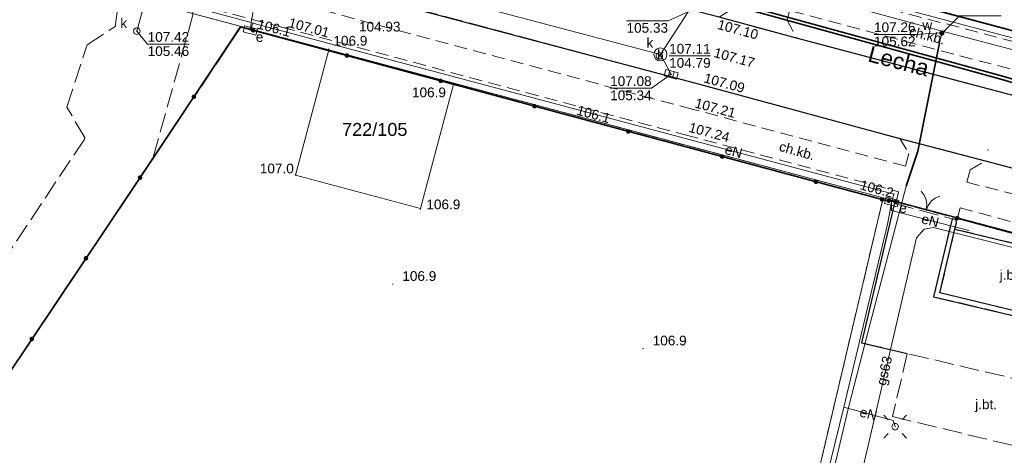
# Model space of a CAD drawing. Extents: x 6447898 to 6448503, y 5806748 to 5807122.
# Tile 42 of 50: x 6448358 to 6448434, y 5806906 to 5806939. Entities that reach past the tile are written whole.
import ezdxf
from ezdxf.enums import TextEntityAlignment as Align

# ---------------------------------------------------------------- set-up
doc = ezdxf.new("R2010")
doc.units = 0
doc.header["$PDSIZE"] = 0.75
for name, pattern in [('PRZER1-1', [2, 1, -1]), ('PRZER2-1', [3, 2, -1]), ('PRZER3-1', [4, 3, -1])]:
    doc.linetypes.add(name, pattern=pattern)
doc.layers.get('0').update_dxf_attribs({"linetype": 'CONTINUOUS', "lineweight": 13})
for name, color, linetype, lineweight in [('GEPPGD', 7, 'CONTINUOUS', 18), ('GESDZI', 7, 'CONTINUOUS', 18), ('GESDZI_O', 7, 'CONTINUOUS', 18), ('GESKKL', 3, 'PRZER3-1', 18), ('GESUZY', 3, 'PRZER1-1', 18), ('GSLIIN', 7, 'CONTINUOUS', 25), ('GSLKBR', 7, 'CONTINUOUS', 18), ('GSLKOG', 7, 'CONTINUOUS', 35), ('GSLKRW', 7, 'CONTINUOUS', 25), ('GSPWPN', 42, 'CONTINUOUS', 13), ('GSPWPN_O', 42, 'CONTINUOUS', 13), ('GSPWPS', 7, 'CONTINUOUS', 13), ('GSPWPS_O', 7, 'CONTINUOUS', 13), ('GSSKOA', 7, 'PRZER3-1', 18), ('GSSKOA_O', 7, 'PRZER3-1', 18), ('GSSKOD', 7, 'PRZER2-1', 18), ('GSSKOD_O', 7, 'PRZER2-1', 18), ('GTGTXT', 7, 'CONTINUOUS', 18), ('GTGTXT_O', 7, 'CONTINUOUS', 18), ('GULEPR', 240, 'CONTINUOUS', 18), ('GULEPR_O', 240, 'CONTINUOUS', 18), ('GULGPR', 2, 'CONTINUOUS', 18), ('GULGPR_O', 2, 'CONTINUOUS', 18), ('GULKPR', 32, 'CONTINUOUS', 18), ('GULLOB', 7, 'CONTINUOUS', 35), ('GULWPR', 5, 'CONTINUOUS', 18), ('GUPELA', 7, 'CONTINUOUS', 18), ('GUPESE', 240, 'CONTINUOUS', 18), ('GUPESE_O', 240, 'CONTINUOUS', 18), ('GUPIWZ', 7, 'CONTINUOUS', 18), ('GUPIWZ_O', 7, 'CONTINUOUS', 18), ('GUPKKS', 32, 'CONTINUOUS', 18), ('GUPKSD', 32, 'CONTINUOUS', 18), ('GUPKSD_O', 32, 'CONTINUOUS', 18), ('GUPPRZ', 7, 'CONTINUOUS', 18), ('GUPPRZ_O', 7, 'CONTINUOUS', 18), ('GUPWZA', 5, 'CONTINUOUS', 18), ('GUPWZA_O', 5, 'CONTINUOUS', 18), ('GUSKSD', 32, 'CONTINUOUS', 18), ('GUSKSD_O', 32, 'CONTINUOUS', 18)]:
    doc.layers.add(name, color=color, linetype=linetype, lineweight=lineweight)
doc.styles.add('GEO-INFO', font='arial.ttf')

# ---------------------------------------------------------------- blocks, each defined once
blk = doc.blocks.new('OKRAG_PELNY')
at = {"color": 0}
blk.add_lwpolyline([(0, 0.5), (0.12941, 0.482963), (0.25, 0.433013), (0.353553, 0.353553), (0.433013, 0.25), (0.482963, 0.12941), (0.5, 0), (0.482963, -0.12941), (0.433013, -0.25), (0.353553, -0.353553), (0.25, -0.433013), (0.12941, -0.482963), (0, -0.5), (-0.12941, -0.482963), (-0.25, -0.433013), (-0.353553, -0.353553), (-0.433013, -0.25), (-0.482963, -0.12941), (-0.5, 0), (-0.482963, 0.12941), (-0.433013, 0.25), (-0.353553, 0.353553), (-0.25, 0.433013), (-0.12941, 0.482963)], close=True, dxfattribs=at)
blk = doc.blocks.new('POINT')
at = {"color": 0}
blk.add_point((0, 0), dxfattribs=at)
blk = doc.blocks.new('SUUS05')
at = {"color": 0}
blk.add_lwpolyline([(0.5, -0.25), (-0.5, -0.25), (-0.5, 0.25), (0.5, 0.25)], close=True, dxfattribs=at)
for points in [[(-0.175, -0.25), (-0.175, 0.25)], [(0.175, -0.25), (0.175, 0.25)]]:
    blk.add_lwpolyline(points, dxfattribs=at)
blk = doc.blocks.new('KOLO')
blk.add_hatch(color=0).paths.add_polyline_path([(-0.5, 0), (-0.482963, -0.12941), (-0.433013, -0.25), (-0.353553, -0.353553), (-0.25, -0.433013), (-0.12941, -0.482963), (0, -0.5), (0.12941, -0.482963), (0.25, -0.433013), (0.353553, -0.353553), (0.433013, -0.25), (0.482963, -0.12941), (0.5, 0), (0.482963, 0.12941), (0.433013, 0.25), (0.353553, 0.353553), (0.25, 0.433013), (0.12941, 0.482963), (0, 0.5), (-0.12941, 0.482963), (-0.25, 0.433013), (-0.353553, 0.353553), (-0.433013, 0.25), (-0.482963, 0.12941)])
blk = doc.blocks.new('SUEO')
blk.add_hatch(color=0).paths.add_polyline_path([(-0.002174, 0.089974), (0.023762, 0.086807), (0.042561, 0.0793), (0.060131, 0.066965), (0.076266, 0.047786), (0.086234, 0.025762), (0.089972, 0.002226), (0.088646, -0.015553), (0.081114, -0.038994), (0.066834, -0.060276), (0.049699, -0.075033), (0.027576, -0.085671), (0.004027, -0.08991), (-0.019639, -0.087831), (-0.040932, -0.080154), (-0.059082, -0.067892), (-0.073734, -0.051607), (-0.08374, -0.032979), (-0.089221, -0.011817), (-0.089063, 0.012951), (-0.082571, 0.035806), (-0.069528, 0.057148), (-0.048957, 0.075519), (-0.026898, 0.085887)])
at = {"color": 0}
for points in [[(-1.767767, 1.767767), (-1.06066, 1.06066)], [(1.767767, 1.767767), (1.06066, 1.06066)], [(-1.767767, -1.767767), (-1.06066, -1.06066)], [(1.767767, -1.767767), (1.06066, -1.06066)]]:
    blk.add_lwpolyline(points, dxfattribs=at)
blk = doc.blocks.new('SLBRA')
at = {"color": 0}
for points in [[(1.732051, 1), (1.414214, 0.585786), (1, 0.267949), (0.517638, 0.068148), (0, 0)], [(0, 0), (0.517638, -0.068148), (1, -0.267949), (1.414214, -0.585786), (1.732051, -1)]]:
    blk.add_lwpolyline(points, dxfattribs=at)
blk = doc.blocks.new('SZAFA1')
at = {"color": 0}
blk.add_lwpolyline([(-1, -0.5), (-1, 0.5), (1, 0.5), (1, -0.5)], close=True, dxfattribs=at)
blk = doc.blocks.new('EPPGN')
blk.add_hatch(color=0).paths.add_polyline_path([(0, -0.09), (0.027812, -0.085595), (0.052901, -0.072812), (0.072812, -0.052901), (0.085595, -0.027812), (0.09, 0), (0.085595, 0.027812), (0.072812, 0.052901), (0.052901, 0.072812), (0.027812, 0.085595), (0, 0.09), (-0.027812, 0.085595), (-0.052901, 0.072812), (-0.072812, 0.052901), (-0.085595, 0.027812), (-0.09, 0), (-0.085595, -0.027812), (-0.072812, -0.052901), (-0.052901, -0.072812), (-0.027812, -0.085595)])

msp = doc.modelspace()

# ---------------------------------------------------------------- linework, layer by layer
at = {"layer": 'GESDZI', "elevation": 10.22}
for points in [[(6448332.817, 5806965.509), (6448359.985, 5806958.259), (6448379.593, 5806953.02), (6448391.93, 5806949.73), (6448411.381, 5806944.54), (6448442.539, 5806936.231), (6448447.376, 5806939.938), (6448447.396, 5806911.94), (6448440.63, 5806921.2), (6448424.701, 5806925.452), (6448391.569, 5806934.296), (6448381.911, 5806936.874), (6448375.149, 5806938.679), (6448326.848, 5806951.572), (6448295.739, 5806959.876), (6448290.74, 5806961.21), (6448290.765, 5806976.733), (6448305.664, 5806972.762)], [(6448447.408, 5806962.689), (6448447.376, 5806939.938), (6448442.539, 5806936.231), (6448411.381, 5806944.54), (6448411.401, 5806962.609)], [(6448326.848, 5806951.572), (6448305.35, 5806859.4), (6448320.052, 5806856.423), (6448375.149, 5806938.679)], [(6448406.64, 5806848.9), (6448424.701, 5806925.452), (6448391.569, 5806934.296), (6448388.99, 5806924.63), (6448379.33, 5806927.21), (6448381.911, 5806936.874), (6448375.149, 5806938.679), (6448320.052, 5806856.423), (6448359.091, 5806848.52)], [(6448381.911, 5806936.874), (6448379.33, 5806927.21), (6448388.99, 5806924.63), (6448391.569, 5806934.296)], [(6448424.701, 5806925.452), (6448440.63, 5806921.2), (6448447.396, 5806911.94), (6448446.026, 5806890.422), (6448436.147, 5806843.125), (6448387.61, 5806842.746), (6448359.091, 5806848.52), (6448406.64, 5806848.9)]]:
    msp.add_lwpolyline(points, close=True, dxfattribs=at)
at = {"layer": 'GESKKL', "ltscale": 0.5, "elevation": 10.06}
msp.add_lwpolyline([(6448424.701, 5806925.452), (6448391.569, 5806934.296), (6448381.911, 5806936.874), (6448375.149, 5806938.679), (6448320.052, 5806856.423), (6448359.091, 5806848.52), (6448406.64, 5806848.9)], close=True, dxfattribs=at)
at = {"layer": 'GESUZY', "ltscale": 0.5, "elevation": 10.08}
for points in [[(6448332.817, 5806965.509), (6448359.985, 5806958.259), (6448379.593, 5806953.02), (6448391.93, 5806949.73), (6448411.381, 5806944.54), (6448442.539, 5806936.231), (6448447.376, 5806939.938), (6448447.396, 5806911.94), (6448440.63, 5806921.2), (6448424.701, 5806925.452), (6448391.569, 5806934.296), (6448381.911, 5806936.874), (6448375.149, 5806938.679), (6448326.848, 5806951.572), (6448295.739, 5806959.876), (6448290.74, 5806961.21), (6448290.765, 5806976.733), (6448305.664, 5806972.762)], [(6448421.111, 5806962.63), (6448447.408, 5806962.689), (6448447.393, 5806952.266), (6448447.376, 5806939.938), (6448442.539, 5806936.231), (6448411.381, 5806944.54), (6448411.401, 5806962.609)], [(6448326.848, 5806951.572), (6448375.149, 5806938.679), (6448320.052, 5806856.423), (6448305.35, 5806859.4)], [(6448424.701, 5806925.452), (6448391.569, 5806934.296), (6448381.911, 5806936.874), (6448375.149, 5806938.679), (6448320.052, 5806856.423), (6448359.091, 5806848.52), (6448406.64, 5806848.9)], [(6448424.701, 5806925.452), (6448440.63, 5806921.2), (6448447.396, 5806911.94), (6448446.026, 5806890.422), (6448436.147, 5806843.125), (6448387.61, 5806842.746), (6448359.091, 5806848.52), (6448406.64, 5806848.9)]]:
    msp.add_lwpolyline(points, close=True, dxfattribs=at)
at = {"layer": 'GSLIIN', "elevation": 10.18}
msp.add_lwpolyline([(6448443.88, 5806892.63), (6448446.012, 5806910.558), (6448445.58, 5806912.48), (6448444.5, 5806913.78), (6448443.09, 5806914.69), (6448441.82, 5806915.11), (6448440.96, 5806915.31), (6448438.88, 5806915.76), (6448429.08, 5806918.12), (6448430.25, 5806923.04), (6448430.36, 5806923.53), (6448430.34, 5806923.76), (6448430.03, 5806923.84), (6448428.6, 5806917.82), (6448441.69, 5806914.73), (6448442.87, 5806914.35), (6448444.28, 5806913.44), (6448445.26, 5806912.23), (6448445.62, 5806910.47), (6448443.8, 5806895.19)], dxfattribs=at)
at = {"layer": 'GSLKBR', "elevation": 10.18}
msp.add_lwpolyline([(6448430.42, 5806923.88), (6448425.65, 5806925.14)], dxfattribs=at)
at = {"layer": 'GSLKOG', "elevation": 10.18}
for points in [[(6448418.27, 5806942.78), (6448442.43, 5806936.28)], [(6448330.28, 5806854.43), (6448320.06, 5806856.55), (6448336.08, 5806880.37), (6448345.75, 5806894.85), (6448355.02, 5806908.66), (6448366.67, 5806926.02), (6448375.08, 5806938.65), (6448400.29, 5806931.85), (6448424.62, 5806925.32)], [(6448425.65, 5806925.14), (6448424.62, 5806925.32)], [(6448430.42, 5806923.88), (6448440.64, 5806921.14), (6448447.33, 5806911.94), (6448445.91, 5806890.81), (6448436.13, 5806843.24), (6448405.32, 5806843.01), (6448405.47, 5806843.37)]]:
    msp.add_lwpolyline(points, dxfattribs=at)
at = {"layer": 'GSLKRW', "elevation": 10.18}
for points in [[(6448440.16, 5806931.91), (6448418.02, 5806937.77), (6448412.04, 5806939.4), (6448407.96, 5806940.46), (6448401.66, 5806942.14), (6448380.66, 5806947.76), (6448376.76, 5806948.76), (6448375.1, 5806949.7), (6448373.83, 5806950.85), (6448372.98, 5806952.13), (6448372.36, 5806953.96), (6448372.28, 5806955.71), (6448372.33, 5806957.13), (6448372.51, 5806984.37), (6448372.483, 5806995.784)], [(6448355.72, 5806948.8), (6448359.64, 5806947.76), (6448366.92, 5806945.83), (6448373.7, 5806944.03), (6448375.3, 5806943.6), (6448379.2, 5806942.55), (6448410.52, 5806934.22), (6448426, 5806930.03), (6448432.58, 5806928.31), (6448438.84, 5806926.67)], [(6448425.58, 5806925.029), (6448423.04, 5806914.27), (6448426.57, 5806913.43)], [(6448430.25, 5806923.04), (6448440, 5806920.68), (6448440.51, 5806920.56), (6448441.68, 5806918.41), (6448440.96, 5806915.31), (6448441.82, 5806915.11), (6448443.09, 5806914.69), (6448444.5, 5806913.78), (6448445.58, 5806912.48), (6448446.012, 5806910.558), (6448443.88, 5806892.63), (6448440.64, 5806878.85), (6448437.8, 5806874.88), (6448430.3, 5806843.72)]]:
    msp.add_lwpolyline(points, dxfattribs=at)
at = {"layer": 'GSSKOA', "ltscale": 0.5, "elevation": 10.18}
for points in [[(6448440.16, 5806931.91), (6448418.02, 5806937.77), (6448412.04, 5806939.4), (6448407.96, 5806940.46), (6448401.66, 5806942.14), (6448380.66, 5806947.76), (6448376.76, 5806948.76), (6448375.1, 5806949.7), (6448373.83, 5806950.85), (6448372.98, 5806952.13), (6448372.36, 5806953.96), (6448372.28, 5806955.71), (6448372.33, 5806957.13), (6448372.51, 5806984.37), (6448372.483, 5806995.784)], [(6448355.72, 5806948.8), (6448359.64, 5806947.76), (6448366.92, 5806945.83), (6448373.7, 5806944.03), (6448375.3, 5806943.6), (6448379.2, 5806942.55), (6448410.52, 5806934.22), (6448426, 5806930.03), (6448432.58, 5806928.31), (6448438.84, 5806926.67)], [(6448438.61, 5806905.4), (6448439.88, 5806910.3), (6448426.57, 5806913.43), (6448423.04, 5806914.27), (6448425.578, 5806925.026), (6448430.03, 5806923.84), (6448428.6, 5806917.82), (6448441.69, 5806914.73), (6448442.87, 5806914.35), (6448444.28, 5806913.44), (6448445.26, 5806912.23), (6448445.62, 5806910.47), (6448443.8, 5806895.19)]]:
    msp.add_lwpolyline(points, dxfattribs=at)
for points in [[(6448312.94, 5806857.86), (6448317.22, 5806861.48), (6448333.45, 5806886.07), (6448326.09, 5806887.95), (6448327.14, 5806892.75), (6448336.56, 5806890.81), (6448349.83, 5806910.02), (6448349.01, 5806911.46), (6448337.504, 5806914.269), (6448338.87, 5806920.21), (6448352.35, 5806916.75), (6448354.45, 5806917.11), (6448363.09, 5806930.05), (6448361.69, 5806932.44), (6448363.25, 5806937.27), (6448365.41, 5806938.68), (6448365.74, 5806941.19), (6448371.44, 5806939.67), (6448368.34, 5806928.54), (6448320.052, 5806856.423)], [(6448440, 5806920.68), (6448438.88, 5806915.76), (6448429.08, 5806918.12), (6448430.25, 5806923.04)], [(6448426.57, 5806913.43), (6448425.42, 5806908.57), (6448438.61, 5806905.4), (6448439.88, 5806910.3)]]:
    msp.add_lwpolyline(points, close=True, dxfattribs=at)
at = {"layer": 'GSSKOD', "ltscale": 0.5, "elevation": 10.18}
for points in [[(6448440.3, 5806933.86), (6448417.46, 5806939.92), (6448417.28, 5806939.17), (6448418.02, 5806937.77), (6448412.04, 5806939.4), (6448413.38, 5806940.24), (6448413.58, 5806940.98), (6448407.37, 5806942.58), (6448407.19, 5806941.85), (6448407.96, 5806940.46), (6448401.66, 5806942.14), (6448403.15, 5806942.94), (6448403.35, 5806943.71), (6448381.88, 5806949.4, 0.299322), (6448380.98, 5806948.93), (6448380.66, 5806947.76), (6448376.76, 5806948.76), (6448377.27, 5806950.77, 0.208675), (6448377.09, 5806951.81), (6448372.33, 5806957.13), (6448372.51, 5806984.37), (6448372.483, 5806995.784)], [(6448374.639, 5806995.329), (6448374.63, 5806984.26), (6448374.59, 5806975.15), (6448374.92, 5806975.15), (6448374.88, 5806969.32), (6448374.55, 5806969.31), (6448374.46, 5806958.77, 0.191348), (6448375.09, 5806957.15), (6448379.1, 5806952.66, 0.138197), (6448380.38, 5806951.95), (6448398.89, 5806947.02), (6448399.1, 5806947.81), (6448400.19, 5806947.5), (6448400, 5806946.71), (6448403.91, 5806945.69), (6448404.1, 5806946.48), (6448408.11, 5806945.43), (6448407.9, 5806944.6), (6448414.13, 5806942.97), (6448414.35, 5806943.79), (6448418.22, 5806942.73), (6448417.99, 5806941.92), (6448440.83, 5806935.92)], [(6448437.94, 5806924.93), (6448431.16, 5806926.66), (6448431.43, 5806927.61), (6448432.58, 5806928.31), (6448426, 5806930.03), (6448426.69, 5806928.87), (6448426.43, 5806927.89), (6448409.96, 5806932.3), (6448379.33, 5806940.5, -0.409678), (6448378.88, 5806941.41), (6448379.2, 5806942.55), (6448375.3, 5806943.6), (6448374.97, 5806942.26, -0.424941), (6448374.15, 5806941.86), (6448372.11, 5806942.39), (6448372.27, 5806943.08), (6448373.7, 5806944.03), (6448366.92, 5806945.83), (6448367.62, 5806944.61), (6448367.38, 5806943.67), (6448359.94, 5806945.65, -0.416513), (6448359.33, 5806946.65), (6448359.64, 5806947.76), (6448355.72, 5806948.8)]]:
    msp.add_lwpolyline(points, format="xyb", dxfattribs=at)
msp.add_lwpolyline([(6448353.89, 5806945.13), (6448366.83, 5806941.67), (6448366.64, 5806940.94), (6448371.39, 5806939.67), (6448371.57, 5806940.39), (6448378.28, 5806938.62), (6448409.42, 5806930.31), (6448425.9, 5806925.92), (6448425.7, 5806925.11), (6448430.44, 5806923.87), (6448430.64, 5806924.69), (6448437.4, 5806922.84)], dxfattribs=at)
at = {"layer": 'GULEPR', "elevation": 10.14}
for points in [[(6448375.84, 5806938.37), (6448375.87, 5806938.48), (6448375.9, 5806938.99), (6448370.91, 5806940.33), (6448375.66, 5806956.98), (6448375.71, 5806957.25), (6448375.8, 5806957.42), (6448375.82, 5806957.46)], [(6448375.68, 5806957.23), (6448379.465, 5806952.537), (6448394.86, 5806948.43), (6448411.252, 5806944.057), (6448442.41, 5806935.748), (6448447.876, 5806939.937)], [(6448425.36, 5806925.13), (6448425.4, 5806925.26), (6448425.53, 5806925.74), (6448400.78, 5806932.34), (6448376.05, 5806938.94), (6448375.89, 5806938.48), (6448375.84, 5806938.37)], [(6448419.05, 5806884.08), (6448418.72, 5806884.32), (6448415.701, 5806885.186), (6448416.72, 5806889.14), (6448421.66, 5806909.29), (6448425.03, 5806923.42), (6448425.25, 5806924.5), (6448425.36, 5806925.13)], [(6448425.36, 5806925.13), (6448425.35, 5806924.47), (6448431.33, 5806922.92)], [(6448421.66, 5806909.29), (6448425.48, 5806908.26), (6448425.63, 5806907.79)]]:
    msp.add_lwpolyline(points, dxfattribs=at)
at = {"layer": 'GULGPR', "elevation": 10.14}
msp.add_lwpolyline([(6448420.16, 5806888.78), (6448420.04, 5806888.8), (6448419.59, 5806888.88), (6448419.51, 5806889.45), (6448422.5, 5806901.8), (6448427.29, 5806922.37), (6448427.86, 5806923.02), (6448428.59, 5806923.16), (6448430.93, 5806922.56), (6448440.26, 5806920.22), (6448441.02, 5806920.53)], dxfattribs=at)
at = {"layer": 'GULKPR', "elevation": 10.14}
for points in [[(6448367.08, 5806938.32), (6448369.79, 5806948.21)], [(6448368.52, 5806946.87), (6448381.85, 5806943.3), (6448407.51, 5806936.52)], [(6448407.51, 5806936.52), (6448409.64, 5806939.8)], [(6448407.51, 5806936.52), (6448408.34, 5806934.99)]]:
    msp.add_lwpolyline(points, dxfattribs=at)
at = {"layer": 'GULLOB', "elevation": 10.12}
for points in [[(6448375.87, 5806950.39), (6448408.6, 5806941.82), (6448434.01, 5806934.83), (6448439.93, 5806933.03)], [(6448375.82, 5806950.28), (6448408.56, 5806941.59), (6448433.98, 5806934.57), (6448439.88, 5806932.82)], [(6448429.05, 5806937.41), (6448427.39, 5806929.05), (6448426.48, 5806926.36)]]:
    msp.add_lwpolyline(points, dxfattribs=at)
at = {"layer": 'GULWPR', "elevation": 10.14}
for points in [[(6448298.64, 5806972.9), (6448302.56, 5806972.42), (6448305.39, 5806971.52), (6448316.52, 5806968.54), (6448332.52, 5806964.25), (6448335.04, 5806963.57), (6448359.58, 5806956.95), (6448372.01, 5806953.89), (6448376.47, 5806952.71), (6448379.37, 5806951.78), (6448391.38, 5806948.54), (6448392.43, 5806948.26), (6448410.98, 5806943.31), (6448429.26, 5806938.33), (6448442.17, 5806934.93), (6448459.77, 5806930.65), (6448464.19, 5806929.34), (6448466.98, 5806928.36), (6448479.38, 5806924.96), (6448480.71, 5806924.63), (6448493.513, 5806921.321)], [(6448429.26, 5806938.33), (6448429.24, 5806938.17), (6448429.05, 5806937.41), (6448427.39, 5806929.05), (6448426.48, 5806926.36), (6448423.7, 5806915.75), (6448422.06, 5806909.36), (6448417.26, 5806889.18), (6448417.46, 5806888.78), (6448417.78, 5806888.66), (6448419.2, 5806888.28), (6448419.98, 5806888.02)]]:
    msp.add_lwpolyline(points, dxfattribs=at)
at = {"layer": 'GUPPRZ_O', "elevation": 10.8, "flags": 128}
for points in [[(6448378.811, 5806940.589), (6448376.19, 5806940.589), (6448375.9, 5806938.99)], [(6448404.89, 5806939.119), (6448408.093, 5806939.119), (6448409.64, 5806939.8)], [(6448404.89, 5806939.119), (6448408.093, 5806939.119)], [(6448433.802, 5806939.493), (6448430.599, 5806939.493), (6448429.254, 5806938.17)], [(6448371.12, 5806937.322), (6448367.917, 5806937.322), (6448367.08, 5806938.32)], [(6448423.999, 5806938.072), (6448427.202, 5806938.072), (6448429.165, 5806938.191)], [(6448423.999, 5806938.072), (6448427.202, 5806938.072)], [(6448367.917, 5806937.322), (6448371.12, 5806937.322)], [(6448408.18, 5806936.415), (6448411.383, 5806936.415)], [(6448403.626, 5806933.913), (6448406.829, 5806933.913), (6448408.34, 5806934.99)], [(6448403.626, 5806933.913), (6448406.829, 5806933.913)]]:
    msp.add_lwpolyline(points, dxfattribs=at)
at = {"layer": 'GUSKSD', "elevation": 10.14}
msp.add_lwpolyline([(6448407.51, 5806936.02, -1), (6448407.51, 5806937.02, -1)], format="xyb", close=True, dxfattribs=at)

# ---------------------------------------------------------------- block references
at = {"layer": 'GEPPGD', "xscale": 0.5, "yscale": 0.5}
for p in [(6448375.149, 5806938.679, 10.24), (6448381.911, 5806936.874, 10.24), (6448391.569, 5806934.296, 10.24), (6448379.33, 5806927.21, 10.24), (6448424.701, 5806925.452, 10.24), (6448388.99, 5806924.63, 10.24)]:
    msp.add_blockref('EPPGN', p, dxfattribs=at)
at = {"layer": 'GSLKBR', "xscale": 0.75, "yscale": 0.75, "rotation": 75.2032377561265}
msp.add_blockref('SLBRA', (6448428.035, 5806924.51, 10.18), dxfattribs=at)
at = {"layer": 'GSLKOG', "xscale": 0.35, "yscale": 0.35}
for p in [(6448376.061, 5806938.385, 10.18), (6448383.303, 5806936.432, 10.18), (6448390.544, 5806934.479, 10.18), (6448371.487, 5806933.253, 10.18), (6448397.785, 5806932.526, 10.18), (6448405.028, 5806930.578, 10.18), (6448412.272, 5806928.634, 10.18), (6448367.33, 5806927.011, 10.18), (6448419.515, 5806926.69, 10.18), (6448424.62, 5806925.32, 10.18), (6448424.62, 5806925.32, 10.18), (6448425.135, 5806925.23, 10.18), (6448425.65, 5806925.14, 10.18), (6448430.42, 5806923.88, 10.18), (6448363.154, 5806920.781, 10.18), (6448358.975, 5806914.553, 10.18)]:
    msp.add_blockref('KOLO', p, dxfattribs=at)
at = {"layer": 'GSPWPN', "xscale": 0.09, "yscale": 0.09}
for p in [(6448381.9, 5806936.94, 10.08), (6448391.57, 5806934.28, 10.08), (6448379.3, 5806927.23, 10.08), (6448388.98, 5806924.58, 10.08), (6448386.83, 5806918.79, 10.08), (6448406.16, 5806913.81, 10.08)]:
    msp.add_blockref('KOLO', p, dxfattribs=at)
at = {"layer": 'GSPWPS', "xscale": 0.09, "yscale": 0.09}
for p in [(6448378.28, 5806938.62, 10.08), (6448411.2, 5806936.85, 10.08), (6448410.52, 5806934.22, 10.08), (6448409.96, 5806932.3, 10.08), (6448409.42, 5806930.31, 10.08)]:
    msp.add_blockref('KOLO', p, dxfattribs=at)
at = {"layer": 'GTGTXT'}
msp.add_blockref('POINT', (6448432.798, 5806929.138, 10.02), dxfattribs=at)
at = {"layer": 'GUPELA', "xscale": 0.5, "yscale": 0.5}
for name, p in [('SUEO', (6448425.63, 5806907.79, 10.15)), ('OKRAG_PELNY', (6448425.63, 5806907.79, 10.16))]:
    msp.add_blockref(name, p, dxfattribs=at)
at = {"layer": 'GUPESE', "xscale": 0.5, "yscale": 0.5, "rotation": 345.054547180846}
for p in [(6448375.84, 5806938.37, 10.16), (6448425.36, 5806925.13, 10.16)]:
    msp.add_blockref('SZAFA1', p, dxfattribs=at)
at = {"layer": 'GUPIWZ', "xscale": 0.5, "yscale": 0.5}
msp.add_blockref('OKRAG_PELNY', (6448407.43, 5806936.41, 10.18), dxfattribs=at)
at = {"layer": 'GUPKKS', "rotation": 345.1061629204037}
msp.add_blockref('SUUS05', (6448408.34, 5806934.99, 10.16), dxfattribs=at)
at = {"layer": 'GUPKSD', "xscale": 0.5, "yscale": 0.5}
msp.add_blockref('OKRAG_PELNY', (6448367.08, 5806938.32, 10.16), dxfattribs=at)
at = {"layer": 'GUPPRZ'}
for p in [(6448375.9, 5806938.99, 10.16), (6448376.05, 5806938.94, 10.16), (6448367.08, 5806938.32, 10.16), (6448429.24, 5806938.17, 10.16), (6448429.26, 5806938.33, 10.16), (6448407.43, 5806936.41, 10.16), (6448408.34, 5806934.99, 10.16), (6448400.78, 5806932.34, 10.16), (6448425.53, 5806925.74, 10.16)]:
    msp.add_blockref('POINT', p, dxfattribs=at)
at = {"layer": 'GUPWZA', "xscale": 0.4, "yscale": 0.4}
msp.add_blockref('KOLO', (6448429.24, 5806938.17, 10.16), dxfattribs=at)

# ---------------------------------------------------------------- texts
at = {"layer": 'GESDZI_O', "style": 'GEO-INFO'}
msp.add_text('722/105', height=1, dxfattribs=at).set_placement((6448385.449, 5806930.752, 10.8), align=Align.MIDDLE)
at = {"layer": 'GSPWPN_O', "style": 'GEO-INFO'}
for s, p in [('106.9', (6448382.259, 5806937.202, 10.8)), ('106.9', (6448388.325, 5806933.217, 10.8)), ('107.0', (6448376.579, 5806927.342, 10.8)), ('106.9', (6448389.436, 5806924.571, 10.8)), ('106.9', (6448387.58, 5806919.04, 10.8)), ('106.9', (6448406.91, 5806914.06, 10.8))]:
    msp.add_text(s, height=0.75, dxfattribs=at).set_placement(p)
at = {"layer": 'GSPWPS_O', "style": 'GEO-INFO'}
for s, rotation, p in [('107.01', 345.05828, (6448378.731, 5806938.646, 10.8)), ('107.10', 344.75299, (6448411.847, 5806938.505, 10.8)), ('107.17', 344.75299, (6448411.568, 5806936.337, 10.8)), ('107.09', 344.85455, (6448410.799, 5806934.38, 10.8)), ('107.21', 345.01014, (6448410.104, 5806932.438, 10.8)), ('107.24', 345.08373, (6448409.631, 5806930.56, 10.8))]:
    msp.add_text(s, height=0.75, rotation=rotation, dxfattribs=at).set_placement(p)
at = {"layer": 'GSSKOA_O', "style": 'GEO-INFO'}
for p in [(6448434.54, 5806919.403, 10.8), (6448432.65, 5806909.416, 10.8)]:
    msp.add_text('j.bt.', height=0.75, dxfattribs=at).set_placement(p, align=Align.MIDDLE)
at = {"layer": 'GSSKOD_O', "style": 'GEO-INFO'}
for rotation, p in [(345.14043, (6448428.111, 5806938.011, 10.8)), (344.18255, (6448418.061, 5806929.092, 10.8))]:
    msp.add_text('ch.kb.', height=0.75, rotation=rotation, dxfattribs=at).set_placement(p, align=Align.MIDDLE)
at = {"layer": 'GTGTXT_O', "style": 'GEO-INFO'}
msp.add_text('Lecha', height=1.25, rotation=345.59654, dxfattribs=at).set_placement((6448423.444, 5806935.998, 10.8))
at = {"layer": 'GULEPR_O', "style": 'GEO-INFO'}
for rotation, p in [(345.06858, (6448413.155, 5806929.04, 10.8)), (345.46887, (6448428.34, 5806923.695, 10.8)), (344.91, (6448423.57, 5806908.775, 10.8))]:
    msp.add_text('eN', height=0.75, rotation=rotation, dxfattribs=at).set_placement(p, align=Align.MIDDLE)
at = {"layer": 'GULGPR_O', "style": 'GEO-INFO'}
msp.add_text('gs63', height=0.75, rotation=76.89152, dxfattribs=at).set_placement((6448424.895, 5806912.085, 10.8), align=Align.MIDDLE)
at = {"layer": 'GUPESE_O', "style": 'GEO-INFO'}
for p in [(6448376.852, 5806937.491, 10.8), (6448426.528, 5806924.288, 10.8)]:
    msp.add_text('e', height=0.75, dxfattribs=at).set_placement(p, align=Align.RIGHT)
at = {"layer": 'GUPIWZ_O', "style": 'GEO-INFO'}
msp.add_text('k', height=0.75, dxfattribs=at).set_placement((6448406.949, 5806937.049, 10.8), align=Align.RIGHT)
at = {"layer": 'GUPKSD_O', "style": 'GEO-INFO'}
msp.add_text('k', height=0.75, dxfattribs=at).set_placement((6448366.33, 5806938.57, 10.8), align=Align.RIGHT)
at = {"layer": 'GUPPRZ_O', "style": 'GEO-INFO'}
for s, rotation, p in [('106.1', 345.05705, (6448376.41, 5806938.902, 10.8)), ('106.1', 345.06858, (6448401.072, 5806932.248, 10.8)), ('106.2', 345.06858, (6448422.949, 5806926.486, 10.8))]:
    msp.add_text(s, height=0.75, rotation=rotation, dxfattribs=at).set_placement(p, align=Align.MIDDLE_LEFT)
for s, p in [('104.93', (6448384.232, 5806938.292)), ('105.33', (6448404.89, 5806938.197)), ('107.26', (6448423.999, 5806938.245)), ('107.42', (6448367.917, 5806937.495)), ('105.62', (6448423.999, 5806937.15)), ('105.46', (6448367.917, 5806936.4)), ('107.11', (6448408.18, 5806936.587)), ('104.79', (6448408.18, 5806935.492)), ('107.08', (6448403.626, 5806934.085)), ('105.34', (6448403.626, 5806932.99))]:
    msp.add_text(s, height=0.75, dxfattribs=at).set_placement(p)
at = {"layer": 'GUPWZA_O', "style": 'GEO-INFO'}
msp.add_text('w', height=0.75, dxfattribs=at).set_placement((6448428.49, 5806938.42, 10.8), align=Align.RIGHT)
at = {"layer": 'GUSKSD_O', "style": 'GEO-INFO'}
msp.add_text('k', height=0.75, dxfattribs=at).set_placement((6448407.511, 5806936.52, 10.8), align=Align.MIDDLE)

doc.saveas('drawing.dxf')
